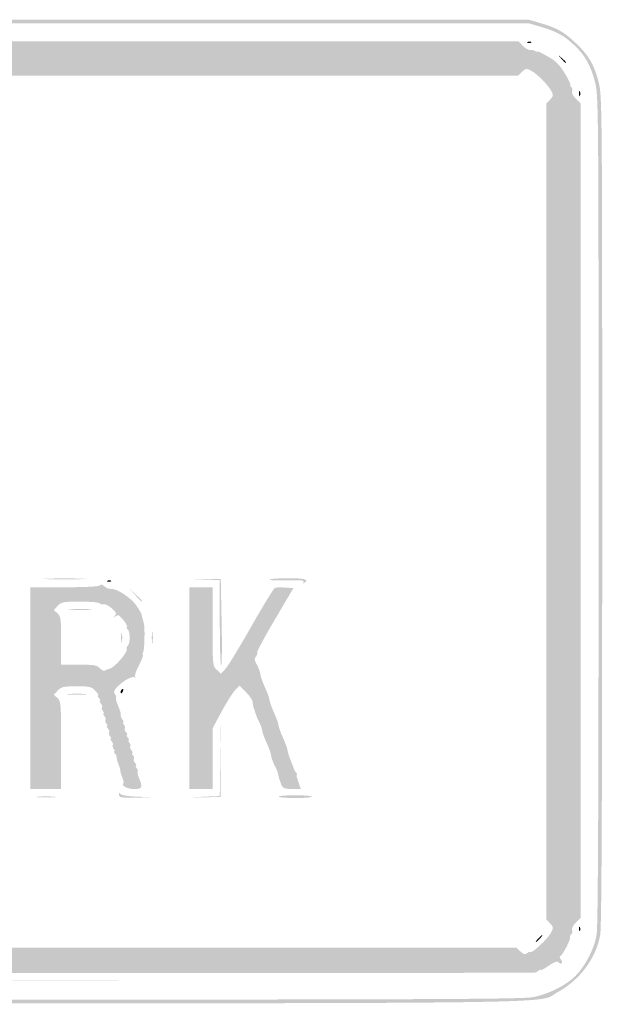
# Model space of a CAD drawing. Header units: inches. Extents: x -18 to 18.1, y -9 to 9.
# Tile 12 of 12: x 7.3 to 18.1, y -9 to 9. Entities that reach past the tile are written whole.
import ezdxf

# ---------------------------------------------------------------- set-up
doc = ezdxf.new("R2010")
doc.units = ezdxf.units.IN
doc.header["$MEASUREMENT"] = 0

msp = doc.modelspace()

# ---------------------------------------------------------------- hatches: boundary and pattern name
h = msp.add_hatch(color=7)
edge = h.paths.add_edge_path()
edge.add_spline(control_points=[(-16.717, -8.95), (-16.985, -8.897), (-17.355, -8.714), (-17.493, -8.566), (-17.628, -8.422), (-17.812, -8.152), (-17.86, -8.027), (-17.963, -7.76), (-17.967, -7.471), (-17.967, 0.034), (-17.967, 7.445), (-17.966, 7.61), (-17.902, 7.857), (-17.821, 8.177), (-17.719, 8.35), (-17.479, 8.579), (-17.25, 8.797), (-17.149, 8.852), (-16.822, 8.936), (-16.576, 8.999), (-16.305, 9), (0.026, 9)], knot_values=[0, 0, 0, 0, 1, 1, 1, 2, 2, 2, 3, 3, 3, 4, 4, 4, 5, 5, 5, 6, 6, 6, 7, 7, 7, 7], degree=3, periodic=0)
edge.add_line((0.026, 9), (16.625, 9))
edge.add_line((16.625, 9), (16.859, 8.931))
edge.add_spline(control_points=[(16.859, 8.931), (17.151, 8.845), (17.278, 8.771), (17.499, 8.558), (17.724, 8.342), (17.822, 8.17), (17.902, 7.857), (17.966, 7.61), (17.967, 7.446), (17.967, 0.039), (17.967, -5.334), (17.956, -7.59), (17.931, -7.745), (17.859, -8.169), (17.554, -8.58), (17.149, -8.796), (16.736, -9.016), (18.115, -9), (-0.028, -8.997), (-13.49, -8.994), (-16.54, -8.986), (-16.717, -8.95)], knot_values=[0, 0, 0, 0, 1, 1, 1, 2, 2, 2, 3, 3, 3, 4, 4, 4, 5, 5, 5, 6, 6, 6, 7, 7, 7, 7], degree=3, periodic=0)
edge = h.paths.add_edge_path(flags=0)
edge.add_spline(control_points=[(16.696, -8.886), (16.985, -8.831), (17.287, -8.681), (17.471, -8.504), (17.653, -8.327), (17.821, -8.002), (17.865, -7.745), (17.891, -7.59), (17.901, -5.334), (17.901, 0.039), (17.901, 7.446), (17.9, 7.61), (17.836, 7.857), (17.759, 8.159), (17.657, 8.343), (17.466, 8.525), (17.277, 8.705), (17.14, 8.782), (16.859, 8.865)], knot_values=[0, 0, 0, 0, 1, 1, 1, 2, 2, 2, 3, 3, 3, 4, 4, 4, 5, 5, 5, 6, 6, 6, 6], degree=3, periodic=0)
edge.add_line((16.859, 8.865), (16.625, 8.934))
edge.add_line((16.625, 8.934), (0.026, 8.934))
edge.add_spline(control_points=[(0.026, 8.934), (-16.305, 8.934), (-16.576, 8.933), (-16.822, 8.87), (-17.137, 8.789), (-17.245, 8.734), (-17.444, 8.548), (-17.651, 8.354), (-17.757, 8.167), (-17.836, 7.857), (-17.9, 7.61), (-17.901, 7.445), (-17.901, 0.034), (-17.901, -7.471), (-17.897, -7.76), (-17.794, -8.027), (-17.752, -8.136), (-17.571, -8.411), (-17.46, -8.534), (-17.355, -8.65), (-16.962, -8.836), (-16.717, -8.885), (-16.54, -8.92), (-13.49, -8.928), (-0.028, -8.931), (14.274, -8.934), (16.478, -8.928), (16.696, -8.886)], knot_values=[0, 0, 0, 0, 1, 1, 1, 2, 2, 2, 3, 3, 3, 4, 4, 4, 5, 5, 5, 6, 6, 6, 7, 7, 7, 8, 8, 8, 9, 9, 9, 9], degree=3, periodic=0)
h = msp.add_hatch(color=7)
edge = h.paths.add_edge_path()
edge.add_spline(control_points=[(-16.716, -8.425), (-16.733, -8.408), (-16.747, -8.406), (-16.747, -8.421), (-16.747, -8.435), (-16.77, -8.429), (-16.797, -8.407), (-16.824, -8.384), (-16.846, -8.375), (-16.846, -8.388), (-16.846, -8.4), (-16.911, -8.365), (-16.99, -8.311), (-17.098, -8.237), (-17.143, -8.222), (-17.171, -8.25), (-17.199, -8.279), (-17.219, -8.278), (-17.248, -8.248), (-17.277, -8.219), (-17.278, -8.199), (-17.251, -8.172), (-17.225, -8.145), (-17.24, -8.093), (-17.31, -7.974), (-17.362, -7.886), (-17.396, -7.813), (-17.385, -7.813), (-17.374, -7.813), (-17.382, -7.794), (-17.401, -7.77), (-17.421, -7.747), (-17.429, -7.698), (-17.42, -7.662), (-17.409, -7.62), (-17.432, -7.57), (-17.487, -7.518)], knot_values=[0, 0, 0, 0, 1, 1, 1, 2, 2, 2, 3, 3, 3, 4, 4, 4, 5, 5, 5, 6, 6, 6, 7, 7, 7, 8, 8, 8, 9, 9, 9, 10, 10, 10, 11, 11, 11, 12, 12, 12, 12], degree=3, periodic=0)
edge.add_line((-17.487, -7.518), (-17.571, -7.439))
edge.add_line((-17.571, -7.439), (-17.571, 0.016))
edge.add_line((-17.571, 0.016), (-17.571, 7.472))
edge.add_line((-17.571, 7.472), (-17.487, 7.551))
edge.add_spline(control_points=[(-17.487, 7.551), (-17.441, 7.595), (-17.409, 7.653), (-17.416, 7.681), (-17.423, 7.709), (-17.376, 7.836), (-17.31, 7.962), (-17.207, 8.16), (-17.162, 8.209), (-16.993, 8.312), (-16.885, 8.378), (-16.787, 8.426), (-16.774, 8.419), (-16.762, 8.411), (-16.743, 8.419), (-16.733, 8.436), (-16.723, 8.453), (-16.688, 8.459), (-16.656, 8.451), (-16.621, 8.442), (-16.565, 8.47), (-16.518, 8.52)], knot_values=[0, 0, 0, 0, 1, 1, 1, 2, 2, 2, 3, 3, 3, 4, 4, 4, 5, 5, 5, 6, 6, 6, 7, 7, 7, 7], degree=3, periodic=0)
edge.add_line((-16.518, 8.52), (-16.439, 8.604))
edge.add_line((-16.439, 8.604), (0, 8.604))
edge.add_line((0, 8.604), (16.439, 8.604))
edge.add_line((16.439, 8.604), (16.517, 8.521))
edge.add_spline(control_points=[(16.517, 8.521), (16.56, 8.475), (16.619, 8.441), (16.647, 8.446), (16.675, 8.451), (16.716, 8.443), (16.739, 8.429), (16.762, 8.414), (16.78, 8.41), (16.78, 8.419), (16.78, 8.428), (16.866, 8.388), (16.97, 8.329), (17.118, 8.246), (17.185, 8.18), (17.279, 8.026), (17.345, 7.918), (17.393, 7.82), (17.386, 7.807), (17.378, 7.795), (17.386, 7.776), (17.403, 7.766), (17.42, 7.756), (17.426, 7.721), (17.418, 7.689), (17.409, 7.654), (17.437, 7.598), (17.487, 7.551)], knot_values=[0, 0, 0, 0, 1, 1, 1, 2, 2, 2, 3, 3, 3, 4, 4, 4, 5, 5, 5, 6, 6, 6, 7, 7, 7, 8, 8, 8, 9, 9, 9, 9], degree=3, periodic=0)
edge.add_line((17.487, 7.551), (17.571, 7.472))
edge.add_line((17.571, 7.472), (17.571, 0.016))
edge.add_line((17.571, 0.016), (17.571, -7.439))
edge.add_line((17.571, -7.439), (17.487, -7.518))
edge.add_spline(control_points=[(17.487, -7.518), (17.437, -7.565), (17.409, -7.621), (17.418, -7.656), (17.426, -7.688), (17.42, -7.723), (17.403, -7.733), (17.386, -7.744), (17.375, -7.77), (17.379, -7.791), (17.388, -7.838), (17.256, -8.097), (17.208, -8.127), (17.183, -8.142), (17.185, -8.163), (17.212, -8.196), (17.26, -8.254), (17.223, -8.302), (17.17, -8.25), (17.143, -8.222), (17.096, -8.238), (16.99, -8.311), (16.911, -8.365), (16.846, -8.4), (16.846, -8.388), (16.846, -8.375), (16.828, -8.381), (16.805, -8.4), (16.77, -8.429), (16.744, -8.439), (16.706, -8.44), (16.702, -8.44), (9.187, -8.443), (0.007, -8.448), (-10.503, -8.453), (-16.696, -8.444), (-16.716, -8.425)], knot_values=[0, 0, 0, 0, 1, 1, 1, 2, 2, 2, 3, 3, 3, 4, 4, 4, 5, 5, 5, 6, 6, 6, 7, 7, 7, 8, 8, 8, 9, 9, 9, 10, 10, 10, 11, 11, 11, 12, 12, 12, 12], degree=3, periodic=0)
edge = h.paths.add_edge_path(flags=0)
edge.add_spline(control_points=[(-16.467, -8.044), (-16.408, -7.978), (-16.365, -7.978), (-0.005, -7.978)], knot_values=[0, 0, 0, 0, 1, 1, 1, 1], degree=3, periodic=0)
edge.add_line((-0.005, -7.978), (16.397, -7.978))
edge.add_line((16.397, -7.978), (16.472, -8.049))
edge.add_spline(control_points=[(16.472, -8.049), (16.53, -8.103), (16.558, -8.111), (16.593, -8.082), (16.618, -8.061), (16.645, -8.052), (16.655, -8.061), (16.682, -8.089), (16.977, -7.812), (17.031, -7.707), (17.079, -7.615), (17.078, -7.604), (17.014, -7.536)], knot_values=[0, 0, 0, 0, 1, 1, 1, 2, 2, 2, 3, 3, 3, 4, 4, 4, 4], degree=3, periodic=0)
edge.add_line((17.014, -7.536), (16.945, -7.463))
edge.add_line((16.945, -7.463), (16.945, 0))
edge.add_line((16.945, 0), (16.945, 7.463))
edge.add_line((16.945, 7.463), (17.014, 7.536))
edge.add_spline(control_points=[(17.014, 7.536), (17.072, 7.598), (17.077, 7.621), (17.043, 7.686), (16.985, 7.799), (16.779, 8.009), (16.67, 8.066), (16.583, 8.111), (16.57, 8.11), (16.503, 8.047)], knot_values=[0, 0, 0, 0, 1, 1, 1, 2, 2, 2, 3, 3, 3, 3], degree=3, periodic=0)
edge.add_line((16.503, 8.047), (16.43, 7.978))
edge.add_line((16.43, 7.978), (0, 7.978))
edge.add_line((0, 7.978), (-16.43, 7.978))
edge.add_line((-16.43, 7.978), (-16.503, 8.047))
edge.add_spline(control_points=[(-16.503, 8.047), (-16.57, 8.11), (-16.583, 8.111), (-16.67, 8.066), (-16.779, 8.009), (-16.985, 7.799), (-17.043, 7.686), (-17.077, 7.621), (-17.072, 7.598), (-17.014, 7.536)], knot_values=[0, 0, 0, 0, 1, 1, 1, 2, 2, 2, 3, 3, 3, 3], degree=3, periodic=0)
edge.add_line((-17.014, 7.536), (-16.945, 7.463))
edge.add_line((-16.945, 7.463), (-16.945, 0))
edge.add_line((-16.945, 0), (-16.945, -7.463))
edge.add_line((-16.945, -7.463), (-17.014, -7.536))
edge.add_spline(control_points=[(-17.014, -7.536), (-17.078, -7.604), (-17.079, -7.615), (-17.031, -7.707), (-16.972, -7.822), (-16.686, -8.084), (-16.647, -8.059), (-16.632, -8.05), (-16.611, -8.058), (-16.599, -8.076), (-16.569, -8.126), (-16.534, -8.118), (-16.467, -8.044)], knot_values=[0, 0, 0, 0, 1, 1, 1, 2, 2, 2, 3, 3, 3, 4, 4, 4, 4], degree=3, periodic=0)
h = msp.add_hatch(color=7)
edge = h.paths.add_edge_path()
edge.add_spline(control_points=[(16.609, 8.594), (16.633, 8.603), (16.661, 8.602), (16.672, 8.591), (16.683, 8.58), (16.664, 8.573), (16.629, 8.574), (16.591, 8.576), (16.583, 8.583), (16.609, 8.594)], knot_values=[0, 0, 0, 0, 1, 1, 1, 2, 2, 2, 3, 3, 3, 3], degree=3, periodic=0)
h = msp.add_hatch(color=7)
edge = h.paths.add_edge_path()
edge.add_line((17.222, 8.283), (17.159, 8.357))
edge.add_line((17.159, 8.357), (17.234, 8.294))
edge.add_spline(control_points=[(17.234, 8.294), (17.303, 8.235), (17.323, 8.209), (17.296, 8.209), (17.29, 8.209), (17.257, 8.242), (17.222, 8.283)], knot_values=[0, 0, 0, 0, 1, 1, 1, 2, 2, 2, 2], degree=3, periodic=0)
h = msp.add_hatch(color=7)
edge = h.paths.add_edge_path()
edge.add_spline(control_points=[(17.544, 7.648), (17.544, 7.694), (17.551, 7.712), (17.56, 7.69), (17.569, 7.667), (17.569, 7.63), (17.56, 7.607), (17.551, 7.584), (17.544, 7.603), (17.544, 7.648)], knot_values=[0, 0, 0, 0, 1, 1, 1, 2, 2, 2, 3, 3, 3, 3], degree=3, periodic=0)
h = msp.add_hatch(color=7)
edge = h.paths.add_edge_path()
edge.add_spline(control_points=[(7.821, -1.228), (7.998, -1.222), (8.288, -1.222), (8.464, -1.228), (8.641, -1.234), (8.496, -1.239), (8.143, -1.239), (7.789, -1.239), (7.645, -1.234), (7.821, -1.228)], knot_values=[0, 0, 0, 0, 1, 1, 1, 2, 2, 2, 3, 3, 3, 3], degree=3, periodic=0)
h = msp.add_hatch(color=7)
edge = h.paths.add_edge_path()
edge.add_spline(control_points=[(8.928, -1.263), (8.952, -1.254), (8.98, -1.255), (8.991, -1.266), (9.002, -1.277), (8.983, -1.285), (8.948, -1.283), (8.909, -1.282), (8.902, -1.274), (8.928, -1.263)], knot_values=[0, 0, 0, 0, 1, 1, 1, 2, 2, 2, 3, 3, 3, 3], degree=3, periodic=0)
h = msp.add_hatch(color=7)
edge = h.paths.add_edge_path()
edge.add_line((10.978, -2.047), (10.978, -1.255))
edge.add_line((10.978, -1.255), (10.69, -1.244))
edge.add_line((10.69, -1.244), (10.401, -1.232))
edge.add_line((10.401, -1.232), (10.698, -1.234))
edge.add_line((10.698, -1.234), (10.995, -1.236))
edge.add_line((10.995, -1.236), (11.011, -2.022))
edge.add_spline(control_points=[(11.011, -2.022), (11.02, -2.455), (11.016, -2.815), (11.003, -2.824), (10.989, -2.832), (10.978, -2.483), (10.978, -2.047)], knot_values=[0, 0, 0, 0, 1, 1, 1, 2, 2, 2, 2], degree=3, periodic=0)
h = msp.add_hatch(color=7)
edge = h.paths.add_edge_path()
edge.add_spline(control_points=[(12.509, -1.289), (12.528, -1.258), (12.458, -1.251), (12.204, -1.259), (12.023, -1.265), (11.881, -1.258), (11.89, -1.245), (11.898, -1.231), (12.052, -1.22), (12.233, -1.22), (12.535, -1.22), (12.62, -1.245), (12.522, -1.305), (12.498, -1.32), (12.493, -1.314), (12.509, -1.289)], knot_values=[0, 0, 0, 0, 1, 1, 1, 2, 2, 2, 3, 3, 3, 4, 4, 4, 5, 5, 5, 5], degree=3, periodic=0)
h = msp.add_hatch(color=7)
edge = h.paths.add_edge_path()
edge.add_line((7.516, -3.231), (7.516, -1.385))
edge.add_line((7.516, -1.385), (8.141, -1.385))
edge.add_spline(control_points=[(8.141, -1.385), (8.547, -1.385), (8.773, -1.372), (8.787, -1.35), (8.801, -1.326), (8.829, -1.333), (8.868, -1.368), (8.901, -1.398), (8.948, -1.418), (8.972, -1.414), (9.071, -1.395), (9.341, -1.564), (9.442, -1.706), (9.498, -1.786), (9.546, -1.865), (9.548, -1.882), (9.55, -1.898), (9.556, -1.923), (9.56, -1.937), (9.564, -1.95), (9.571, -1.976), (9.576, -1.995), (9.58, -2.013), (9.587, -2.039), (9.591, -2.052), (9.611, -2.116), (9.601, -2.533), (9.579, -2.568), (9.565, -2.591), (9.562, -2.617), (9.571, -2.626), (9.581, -2.635), (9.547, -2.723), (9.497, -2.82), (9.442, -2.925), (9.417, -3.01), (9.433, -3.031), (9.452, -3.054), (9.449, -3.056), (9.425, -3.036), (9.382, -3.001), (9.213, -3.093), (9.1, -3.213), (9.041, -3.276), (9.032, -3.305), (9.061, -3.34), (9.081, -3.365), (9.091, -3.393), (9.081, -3.402), (9.072, -3.412), (9.082, -3.462), (9.103, -3.515), (9.125, -3.567), (9.146, -3.621), (9.15, -3.635), (9.153, -3.648), (9.16, -3.67), (9.165, -3.684), (9.169, -3.698), (9.17, -3.721), (9.168, -3.737), (9.165, -3.752), (9.18, -3.786), (9.201, -3.811), (9.222, -3.836), (9.228, -3.857), (9.214, -3.857), (9.201, -3.857), (9.206, -3.877), (9.226, -3.901), (9.247, -3.926), (9.254, -3.955), (9.242, -3.967), (9.231, -3.978), (9.24, -4.01), (9.263, -4.038), (9.286, -4.065), (9.294, -4.088), (9.28, -4.088), (9.267, -4.088), (9.274, -4.11), (9.297, -4.137), (9.319, -4.165), (9.327, -4.187), (9.313, -4.187), (9.3, -4.187), (9.305, -4.207), (9.325, -4.231), (9.346, -4.255), (9.353, -4.285), (9.341, -4.296), (9.33, -4.308), (9.339, -4.34), (9.362, -4.367), (9.385, -4.395), (9.393, -4.418), (9.379, -4.418), (9.366, -4.418), (9.371, -4.437), (9.391, -4.462), (9.411, -4.486), (9.419, -4.515), (9.407, -4.527), (9.396, -4.538), (9.405, -4.57), (9.428, -4.598), (9.451, -4.626), (9.459, -4.648), (9.445, -4.648), (9.432, -4.648), (9.437, -4.668), (9.457, -4.693), (9.477, -4.717), (9.486, -4.745), (9.477, -4.754), (9.467, -4.763), (9.477, -4.814), (9.498, -4.866), (9.573, -5.052), (9.563, -5.077), (9.411, -5.077), (9.286, -5.077), (9.172, -5.015), (9.215, -4.971), (9.225, -4.962), (9.215, -4.911), (9.193, -4.859), (9.172, -4.807), (9.156, -4.753), (9.159, -4.74), (9.162, -4.727), (9.147, -4.675), (9.126, -4.625), (9.105, -4.574), (9.091, -4.52), (9.095, -4.505), (9.098, -4.489), (9.084, -4.456), (9.063, -4.431), (9.042, -4.405), (9.036, -4.385), (9.049, -4.385), (9.063, -4.385), (9.057, -4.365), (9.037, -4.34), (9.017, -4.316), (9.01, -4.287), (9.021, -4.275), (9.033, -4.264), (9.024, -4.232), (9.001, -4.204), (8.978, -4.176), (8.97, -4.154), (8.984, -4.154), (8.997, -4.154), (8.992, -4.134), (8.971, -4.11), (8.951, -4.085), (8.944, -4.056), (8.956, -4.044), (8.967, -4.033), (8.958, -4.001), (8.935, -3.973), (8.912, -3.946), (8.904, -3.923), (8.918, -3.923), (8.931, -3.923), (8.926, -3.903), (8.905, -3.879), (8.885, -3.855), (8.878, -3.825), (8.89, -3.814), (8.901, -3.802), (8.892, -3.77), (8.869, -3.743), (8.846, -3.715), (8.838, -3.692), (8.852, -3.692), (8.865, -3.692), (8.86, -3.672), (8.839, -3.648), (8.819, -3.624), (8.812, -3.594), (8.824, -3.583), (8.835, -3.571), (8.826, -3.539), (8.803, -3.512), (8.78, -3.484), (8.772, -3.462), (8.786, -3.462), (8.799, -3.462), (8.792, -3.439), (8.769, -3.412), (8.747, -3.385), (8.74, -3.363), (8.754, -3.363), (8.769, -3.363), (8.746, -3.326), (8.703, -3.28), (8.633, -3.205), (8.601, -3.198), (8.357, -3.198), (8.118, -3.198), (8.08, -3.206), (8.016, -3.275)], knot_values=[0, 0, 0, 0, 1, 1, 1, 2, 2, 2, 3, 3, 3, 4, 4, 4, 5, 5, 5, 6, 6, 6, 7, 7, 7, 8, 8, 8, 9, 9, 9, 10, 10, 10, 11, 11, 11, 12, 12, 12, 13, 13, 13, 14, 14, 14, 15, 15, 15, 16, 16, 16, 17, 17, 17, 18, 18, 18, 19, 19, 19, 20, 20, 20, 21, 21, 21, 22, 22, 22, 23, 23, 23, 24, 24, 24, 25, 25, 25, 26, 26, 26, 27, 27, 27, 28, 28, 28, 29, 29, 29, 30, 30, 30, 31, 31, 31, 32, 32, 32, 33, 33, 33, 34, 34, 34, 35, 35, 35, 36, 36, 36, 37, 37, 37, 38, 38, 38, 39, 39, 39, 40, 40, 40, 41, 41, 41, 42, 42, 42, 43, 43, 43, 44, 44, 44, 45, 45, 45, 46, 46, 46, 47, 47, 47, 48, 48, 48, 49, 49, 49, 50, 50, 50, 51, 51, 51, 52, 52, 52, 53, 53, 53, 54, 54, 54, 55, 55, 55, 56, 56, 56, 57, 57, 57, 58, 58, 58, 59, 59, 59, 60, 60, 60, 61, 61, 61, 62, 62, 62, 63, 63, 63, 64, 64, 64, 65, 65, 65, 66, 66, 66, 67, 67, 67, 68, 68, 68, 68], degree=3, periodic=0)
edge.add_line((8.016, -3.275), (7.944, -3.351))
edge.add_line((7.944, -3.351), (8.01, -3.412))
edge.add_spline(control_points=[(8.01, -3.412), (8.074, -3.469), (8.077, -3.512), (8.077, -4.274)], knot_values=[0, 0, 0, 0, 1, 1, 1, 1], degree=3, periodic=0)
edge.add_line((8.077, -4.274), (8.077, -5.077))
edge.add_line((8.077, -5.077), (7.797, -5.077))
edge.add_line((7.797, -5.077), (7.516, -5.077))
edge.add_line((7.516, -5.077), (7.516, -3.231))
edge = h.paths.add_edge_path(flags=0)
edge.add_spline(control_points=[(8.94, -2.885), (9.034, -2.883), (9.316, -2.563), (9.278, -2.502), (9.27, -2.488), (9.278, -2.468), (9.296, -2.456), (9.315, -2.445), (9.33, -2.378), (9.33, -2.308), (9.33, -2.237), (9.315, -2.17), (9.296, -2.159), (9.278, -2.148), (9.27, -2.126), (9.28, -2.11), (9.289, -2.095), (9.258, -2.036), (9.211, -1.98), (9.137, -1.892), (9.116, -1.883), (9.07, -1.919), (9.023, -1.956), (9.022, -1.955), (9.059, -1.908), (9.095, -1.862), (9.085, -1.841), (8.996, -1.766), (8.939, -1.717), (8.872, -1.685), (8.848, -1.695), (8.824, -1.704), (8.796, -1.697), (8.785, -1.68), (8.774, -1.663), (8.613, -1.648), (8.427, -1.648), (8.115, -1.648), (8.083, -1.654), (8.016, -1.725)], knot_values=[0, 0, 0, 0, 1, 1, 1, 2, 2, 2, 3, 3, 3, 4, 4, 4, 5, 5, 5, 6, 6, 6, 7, 7, 7, 8, 8, 8, 9, 9, 9, 10, 10, 10, 11, 11, 11, 12, 12, 12, 13, 13, 13, 13], degree=3, periodic=0)
edge.add_line((8.016, -1.725), (7.944, -1.802))
edge.add_line((7.944, -1.802), (8.01, -1.862))
edge.add_spline(control_points=[(8.01, -1.862), (8.071, -1.917), (8.077, -1.963), (8.077, -2.362)], knot_values=[0, 0, 0, 0, 1, 1, 1, 1], degree=3, periodic=0)
edge.add_line((8.077, -2.362), (8.077, -2.802))
edge.add_line((8.077, -2.802), (8.401, -2.802))
edge.add_spline(control_points=[(8.401, -2.802), (8.683, -2.802), (8.734, -2.811), (8.785, -2.867), (8.817, -2.903), (8.861, -2.922), (8.881, -2.909), (8.901, -2.896), (8.927, -2.885), (8.94, -2.885)], knot_values=[0, 0, 0, 0, 1, 1, 1, 2, 2, 2, 3, 3, 3, 3], degree=3, periodic=0)
h = msp.add_hatch(color=7)
edge = h.paths.add_edge_path()
edge.add_line((9.427, -1.525), (9.313, -1.401))
edge.add_line((9.313, -1.401), (9.437, -1.515))
edge.add_spline(control_points=[(9.437, -1.515), (9.552, -1.62), (9.576, -1.648), (9.55, -1.648), (9.545, -1.648), (9.489, -1.593), (9.427, -1.525)], knot_values=[0, 0, 0, 0, 1, 1, 1, 2, 2, 2, 2], degree=3, periodic=0)
h = msp.add_hatch(color=7)
edge = h.paths.add_edge_path()
edge.add_line((10.418, -3.231), (10.418, -1.385))
edge.add_line((10.418, -1.385), (10.632, -1.385))
edge.add_line((10.632, -1.385), (10.846, -1.385))
edge.add_line((10.846, -1.385), (10.846, -2.104))
edge.add_spline(control_points=[(10.846, -2.104), (10.846, -2.814), (10.847, -2.825), (10.922, -2.895)], knot_values=[0, 0, 0, 0, 1, 1, 1, 1], degree=3, periodic=0)
edge.add_line((10.922, -2.895), (10.999, -2.967))
edge.add_line((10.999, -2.967), (11.083, -2.876))
edge.add_spline(control_points=[(11.083, -2.876), (11.129, -2.826), (11.342, -2.476), (11.556, -2.098), (11.771, -1.72), (11.964, -1.404), (11.985, -1.396), (12.007, -1.387), (12.092, -1.385), (12.174, -1.391)], knot_values=[0, 0, 0, 0, 1, 1, 1, 2, 2, 2, 3, 3, 3, 3], degree=3, periodic=0)
edge.add_line((12.174, -1.391), (12.323, -1.401))
edge.add_line((12.323, -1.401), (11.983, -1.978))
edge.add_spline(control_points=[(11.983, -1.978), (11.796, -2.295), (11.651, -2.566), (11.66, -2.581), (11.669, -2.595), (11.659, -2.628), (11.638, -2.653), (11.609, -2.688), (11.61, -2.717), (11.642, -2.775), (11.665, -2.817), (11.687, -2.863), (11.69, -2.876), (11.693, -2.89), (11.698, -2.905), (11.702, -2.909), (11.705, -2.914), (11.714, -2.951), (11.722, -2.993), (11.73, -3.034), (11.761, -3.123), (11.791, -3.19), (11.821, -3.258), (11.849, -3.324), (11.853, -3.338), (11.857, -3.352), (11.863, -3.366), (11.866, -3.371), (11.87, -3.375), (11.879, -3.413), (11.887, -3.454), (11.895, -3.495), (11.926, -3.584), (11.956, -3.652), (11.986, -3.719), (12.014, -3.786), (12.018, -3.799), (12.022, -3.813), (12.028, -3.828), (12.031, -3.832), (12.035, -3.837), (12.044, -3.874), (12.052, -3.916), (12.06, -3.957), (12.09, -4.046), (12.121, -4.114), (12.151, -4.181), (12.179, -4.247), (12.182, -4.261), (12.186, -4.275), (12.193, -4.289), (12.196, -4.294), (12.2, -4.298), (12.209, -4.336), (12.217, -4.377), (12.224, -4.419), (12.252, -4.504), (12.279, -4.567), (12.305, -4.631), (12.329, -4.693), (12.331, -4.707), (12.333, -4.72), (12.351, -4.749), (12.369, -4.772), (12.388, -4.795), (12.395, -4.813), (12.385, -4.813), (12.374, -4.813), (12.386, -4.873), (12.412, -4.945)], knot_values=[0, 0, 0, 0, 1, 1, 1, 2, 2, 2, 3, 3, 3, 4, 4, 4, 5, 5, 5, 6, 6, 6, 7, 7, 7, 8, 8, 8, 9, 9, 9, 10, 10, 10, 11, 11, 11, 12, 12, 12, 13, 13, 13, 14, 14, 14, 15, 15, 15, 16, 16, 16, 17, 17, 17, 18, 18, 18, 19, 19, 19, 20, 20, 20, 21, 21, 21, 22, 22, 22, 23, 23, 23, 23], degree=3, periodic=0)
edge.add_line((12.412, -4.945), (12.459, -5.077))
edge.add_line((12.459, -5.077), (12.299, -5.077))
edge.add_spline(control_points=[(12.299, -5.077), (12.145, -5.077), (12.115, -5.058), (12.081, -4.937), (12.077, -4.923), (12.071, -4.908), (12.068, -4.904), (12.064, -4.899), (12.055, -4.861), (12.047, -4.819), (12.039, -4.777), (12.015, -4.71), (11.993, -4.671), (11.971, -4.631), (11.951, -4.588), (11.948, -4.574), (11.945, -4.561), (11.939, -4.546), (11.936, -4.541), (11.932, -4.537), (11.923, -4.499), (11.915, -4.458), (11.908, -4.417), (11.877, -4.328), (11.846, -4.26), (11.816, -4.193), (11.788, -4.126), (11.785, -4.113), (11.781, -4.099), (11.775, -4.084), (11.771, -4.08), (11.767, -4.075), (11.758, -4.037), (11.75, -3.995), (11.742, -3.953), (11.718, -3.886), (11.696, -3.846), (11.674, -3.807), (11.654, -3.764), (11.651, -3.75), (11.648, -3.736), (11.642, -3.718), (11.637, -3.709), (11.633, -3.7), (11.625, -3.677), (11.621, -3.659), (11.616, -3.641), (11.609, -3.619), (11.604, -3.61), (11.591, -3.583), (11.58, -3.531), (11.576, -3.475), (11.573, -3.446), (11.519, -3.369), (11.454, -3.304)], knot_values=[0, 0, 0, 0, 1, 1, 1, 2, 2, 2, 3, 3, 3, 4, 4, 4, 5, 5, 5, 6, 6, 6, 7, 7, 7, 8, 8, 8, 9, 9, 9, 10, 10, 10, 11, 11, 11, 12, 12, 12, 13, 13, 13, 14, 14, 14, 15, 15, 15, 16, 16, 16, 17, 17, 17, 18, 18, 18, 18], degree=3, periodic=0)
edge.add_line((11.454, -3.304), (11.336, -3.187))
edge.add_line((11.336, -3.187), (11.259, -3.267))
edge.add_spline(control_points=[(11.259, -3.267), (11.216, -3.31), (11.105, -3.486), (11.013, -3.656)], knot_values=[0, 0, 0, 0, 1, 1, 1, 1], degree=3, periodic=0)
edge.add_line((11.013, -3.656), (10.846, -3.966))
edge.add_line((10.846, -3.966), (10.846, -4.521))
edge.add_line((10.846, -4.521), (10.846, -5.077))
edge.add_line((10.846, -5.077), (10.632, -5.077))
edge.add_line((10.632, -5.077), (10.418, -5.077))
edge.add_line((10.418, -5.077), (10.418, -3.231))
h = msp.add_hatch(color=7)
edge = h.paths.add_edge_path()
edge.add_spline(control_points=[(8.251, -1.789), (8.356, -1.782), (8.519, -1.782), (8.614, -1.789), (8.708, -1.796), (8.623, -1.801), (8.423, -1.801), (8.224, -1.801), (8.146, -1.795), (8.251, -1.789)], knot_values=[0, 0, 0, 0, 1, 1, 1, 2, 2, 2, 3, 3, 3, 3], degree=3, periodic=0)
h = msp.add_hatch(color=7)
edge = h.paths.add_edge_path()
edge.add_spline(control_points=[(9.174, -2.308), (9.174, -2.226), (9.18, -2.193), (9.188, -2.234), (9.196, -2.274), (9.196, -2.341), (9.188, -2.382), (9.18, -2.423), (9.174, -2.389), (9.174, -2.308)], knot_values=[0, 0, 0, 0, 1, 1, 1, 2, 2, 2, 3, 3, 3, 3], degree=3, periodic=0)
h = msp.add_hatch(color=7)
edge = h.paths.add_edge_path()
edge.add_spline(control_points=[(9.735, -2.308), (9.735, -2.208), (9.741, -2.167), (9.749, -2.217), (9.756, -2.267), (9.756, -2.348), (9.749, -2.398), (9.741, -2.448), (9.735, -2.407), (9.735, -2.308)], knot_values=[0, 0, 0, 0, 1, 1, 1, 2, 2, 2, 3, 3, 3, 3], degree=3, periodic=0)
h = msp.add_hatch(color=7)
edge = h.paths.add_edge_path()
edge.add_spline(control_points=[(9.165, -3.299), (9.165, -3.282), (9.18, -3.259), (9.197, -3.247), (9.216, -3.236), (9.222, -3.249), (9.21, -3.279), (9.188, -3.336), (9.165, -3.346), (9.165, -3.299)], knot_values=[0, 0, 0, 0, 1, 1, 1, 2, 2, 2, 3, 3, 3, 3], degree=3, periodic=0)
h = msp.add_hatch(color=7)
edge = h.paths.add_edge_path()
edge.add_spline(control_points=[(8.218, -3.338), (8.305, -3.332), (8.438, -3.332), (8.515, -3.339), (8.591, -3.345), (8.52, -3.351), (8.357, -3.351), (8.194, -3.351), (8.131, -3.345), (8.218, -3.338)], knot_values=[0, 0, 0, 0, 1, 1, 1, 2, 2, 2, 3, 3, 3, 3], degree=3, periodic=0)
msp.add_hatch(color=7).paths.add_polyline_path([(10.689, -5.218), (10.977, -5.206), (10.987, -4.556), (10.997, -3.907), (10.996, -4.566), (10.995, -5.225), (10.698, -5.227), (10.401, -5.23), (10.689, -5.218)])
h = msp.add_hatch(color=7)
edge = h.paths.add_edge_path()
edge.add_spline(control_points=[(7.658, -5.217), (7.744, -5.211), (7.878, -5.211), (7.954, -5.218), (8.031, -5.225), (7.96, -5.23), (7.797, -5.23), (7.634, -5.23), (7.571, -5.224), (7.658, -5.217)], knot_values=[0, 0, 0, 0, 1, 1, 1, 2, 2, 2, 3, 3, 3, 3], degree=3, periodic=0)
h = msp.add_hatch(color=7)
edge = h.paths.add_edge_path()
edge.add_spline(control_points=[(9.154, -5.22), (9.142, -5.208), (9.132, -5.182), (9.132, -5.162), (9.133, -5.14), (9.142, -5.141), (9.158, -5.166), (9.174, -5.19), (9.292, -5.21), (9.463, -5.217)], knot_values=[0, 0, 0, 0, 1, 1, 1, 2, 2, 2, 3, 3, 3, 3], degree=3, periodic=0)
edge.add_line((9.463, -5.217), (9.742, -5.228))
edge.add_line((9.742, -5.228), (9.459, -5.235))
edge.add_spline(control_points=[(9.459, -5.235), (9.303, -5.239), (9.166, -5.232), (9.154, -5.22)], knot_values=[0, 0, 0, 0, 1, 1, 1, 1], degree=3, periodic=0)
h = msp.add_hatch(color=7)
edge = h.paths.add_edge_path()
edge.add_spline(control_points=[(12.055, -5.217), (12.046, -5.203), (12.179, -5.192), (12.349, -5.192), (12.52, -5.192), (12.659, -5.203), (12.659, -5.217), (12.659, -5.231), (12.527, -5.242), (12.365, -5.242), (12.202, -5.242), (12.063, -5.231), (12.055, -5.217)], knot_values=[0, 0, 0, 0, 1, 1, 1, 2, 2, 2, 3, 3, 3, 4, 4, 4, 4], degree=3, periodic=0)
h = msp.add_hatch(color=7)
edge = h.paths.add_edge_path()
edge.add_spline(control_points=[(17.541, -7.629), (17.543, -7.591), (17.55, -7.583), (17.561, -7.609), (17.571, -7.633), (17.569, -7.661), (17.558, -7.672), (17.547, -7.683), (17.54, -7.664), (17.541, -7.629)], knot_values=[0, 0, 0, 0, 1, 1, 1, 2, 2, 2, 3, 3, 3, 3], degree=3, periodic=0)
h = msp.add_hatch(color=7)
edge = h.paths.add_edge_path()
edge.add_spline(control_points=[(16.797, -7.813), (16.83, -7.777), (16.864, -7.747), (16.873, -7.747), (16.882, -7.747), (16.862, -7.777), (16.83, -7.813), (16.797, -7.849), (16.763, -7.879), (16.754, -7.879), (16.744, -7.879), (16.764, -7.849), (16.797, -7.813)], knot_values=[0, 0, 0, 0, 1, 1, 1, 2, 2, 2, 3, 3, 3, 4, 4, 4, 4], degree=3, periodic=0)
h = msp.add_hatch(color=7)
edge = h.paths.add_edge_path()
edge.add_spline(control_points=[(-8.316, -8.58), (-3.742, -8.575), (3.742, -8.575), (8.316, -8.58), (12.89, -8.584), (9.148, -8.588), (0, -8.588), (-9.148, -8.588), (-12.89, -8.584), (-8.316, -8.58)], knot_values=[0, 0, 0, 0, 1, 1, 1, 2, 2, 2, 3, 3, 3, 3], degree=3, periodic=0)

doc.saveas('drawing.dxf')
